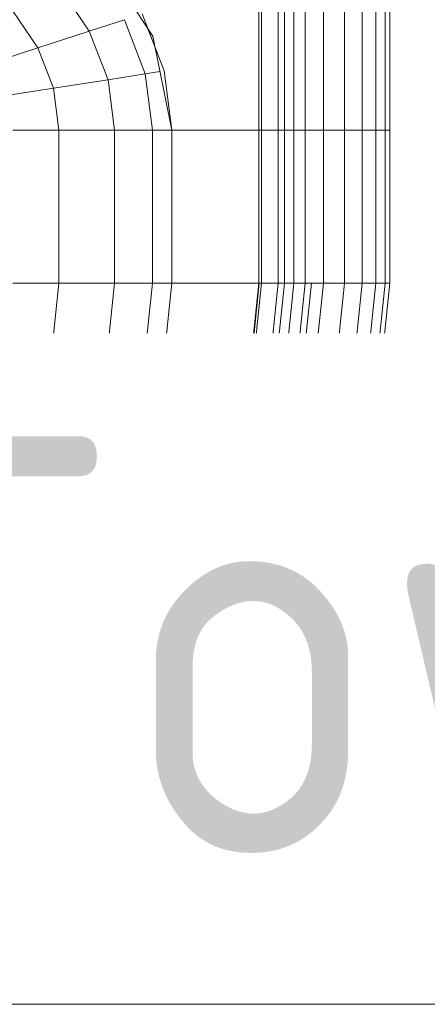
# Model space of a CAD drawing. Header units: millimetres. Extents: x 25873 to 52219, y 4748 to 39565.
# Tile 48 of 133: x 33247 to 33369, y 36383 to 36677. Entities that reach past the tile are written whole.
import ezdxf

# ---------------------------------------------------------------- set-up
doc = ezdxf.new("R2010")
doc.units = ezdxf.units.MM
doc.layers.add('M-EQPM-___-IDEN', color=50, linetype='Continuous', lineweight=20)
doc.layers.add('M-EQPM-____-OTLN', color=50, linetype='Continuous', lineweight=20)
doc.styles.add('GOST Common', font='GOST_Common.ttf', dxfattribs={"width": 0.9, "height": 125})

# ---------------------------------------------------------------- blocks, each defined once
blk = doc.blocks.new('Прямая форма - V line-609801-В_Этаж 01_Отопление')
at = {"layer": 'M-EQPM-____-OTLN', "color": 9}
for p, q in [((260.84, -183.27), (260.84, 0)), ((260.87, 0), (260.87, -183.24)), ((261.6, -183.27), (261.6, 0)), ((266.64, -183.27), (266.64, 0)), ((268.48, -183.27), (268.48, 0)), ((271.3, -183.27), (271.3, 0)), ((274.68, -183.27), (274.68, 0)), ((280.15, -183.27), (280.15, 0)), ((286.45, -183.27), (286.45, 0)), ((291.73, -183.27), (291.73, 0)), ((295.82, -183.27), (295.82, 0)), ((298.6, -183.27), (298.6, 0)), ((299.99, -183.27), (299.99, 0)), ((229.11, -155.13), (212.64, -129.78)), ((210.13, -153.61), (200.99, -140.21)), ((194.78, -158.6), (187.18, -147.45)), ((210.13, -153.61), (220.62, -150.2)), ((226.89, -166.41), (220.62, -150.2)), ((225.96, -148.47), (232.55, -165.53)), ((229.73, -158.23), (227.69, -152.95)), ((194.78, -158.6), (210.13, -153.61)), ((215.75, -168.15), (210.13, -153.61)), ((234.78, -183.24), (229.11, -155.13)), ((182.09, -162.72), (194.78, -158.6)), ((199.45, -170.69), (194.78, -158.6)), ((215.75, -168.15), (226.89, -166.41)), ((226.89, -166.41), (231.25, -165.73)), ((229.01, -183.27), (226.89, -166.41)), ((232.55, -165.53), (234.78, -183.27)), ((185.98, -172.79), (199.45, -170.69)), ((199.45, -170.69), (215.75, -168.15)), ((201.03, -183.27), (199.45, -170.69)), ((217.65, -183.27), (215.75, -168.15)), ((187.3, -183.27), (201.03, -183.27)), ((201.03, -183.27), (187.3, -183.27)), ((201.03, -229.09), (201.03, -183.27)), ((201.03, -183.27), (217.65, -183.27)), ((217.65, -183.27), (201.03, -183.27)), ((217.65, -229.09), (217.65, -183.27)), ((217.65, -183.27), (229.01, -183.27)), ((229.01, -183.27), (217.65, -183.27)), ((229.01, -229.09), (229.01, -183.27)), ((229.01, -183.27), (234.78, -183.27)), ((234.78, -183.27), (229.01, -183.27)), ((260.84, -183.24), (234.78, -183.24)), ((234.78, -229.09), (234.78, -183.27)), ((234.78, -183.27), (260.84, -183.27)), ((260.84, -229.09), (260.84, -183.27)), ((260.87, -183.27), (261.6, -183.27)), ((261.6, -183.27), (260.87, -183.27)), ((261.6, -229.09), (261.6, -183.27)), ((261.6, -183.27), (266.64, -183.27)), ((266.64, -183.27), (261.6, -183.27)), ((266.64, -229.09), (266.64, -183.27)), ((266.64, -183.27), (268.48, -183.27)), ((268.48, -183.27), (266.64, -183.27)), ((268.48, -229.09), (268.48, -183.27)), ((268.48, -183.27), (271.3, -183.27)), ((271.3, -183.27), (268.48, -183.27)), ((271.3, -229.09), (271.3, -183.27)), ((271.3, -183.27), (274.68, -183.27)), ((274.68, -183.27), (271.3, -183.27)), ((274.68, -229.09), (274.68, -183.27)), ((274.68, -183.27), (276.59, -183.27)), ((276.59, -183.27), (274.68, -183.27)), ((276.59, -183.27), (280.15, -183.27)), ((280.15, -183.27), (276.59, -183.27)), ((280.15, -229.09), (280.15, -183.27)), ((280.15, -183.27), (286.45, -183.27)), ((286.45, -183.27), (280.15, -183.27)), ((286.45, -229.09), (286.45, -183.27)), ((286.45, -183.27), (291.73, -183.27)), ((291.73, -183.27), (286.45, -183.27)), ((291.73, -229.09), (291.73, -183.27)), ((291.73, -183.27), (295.82, -183.27)), ((295.82, -183.27), (291.73, -183.27)), ((295.82, -229.09), (295.82, -183.27)), ((295.82, -183.27), (298.6, -183.27)), ((298.6, -183.27), (295.82, -183.27)), ((298.6, -229.09), (298.6, -183.27)), ((298.6, -183.27), (299.99, -183.27)), ((299.99, -183.27), (298.6, -183.27)), ((299.99, -229.09), (299.99, -183.27)), ((201.03, -229.09), (187.3, -229.09)), ((187.3, -229.09), (201.03, -229.09)), ((199.15, -247.41), (201.03, -229.09)), ((199.15, -247.41), (201.03, -229.09)), ((217.65, -229.09), (201.03, -229.09)), ((201.03, -229.09), (217.65, -229.09)), ((215.38, -251.11), (217.65, -229.09)), ((215.38, -251.11), (217.65, -229.09)), ((229.01, -229.09), (217.65, -229.09)), ((217.65, -229.09), (229.01, -229.09)), ((226.48, -253.64), (229.01, -229.09)), ((226.48, -253.64), (229.01, -229.09)), ((234.78, -229.09), (229.01, -229.09)), ((229.01, -229.09), (234.78, -229.09)), ((232.12, -254.93), (234.78, -229.09)), ((232.12, -254.93), (234.78, -229.09)), ((260.84, -229.09), (234.78, -229.09)), ((234.78, -229.09), (234.91, -229.09)), ((234.91, -229.09), (260.71, -229.09)), ((257.58, -260.73), (260.84, -229.09)), ((257.58, -260.73), (260.84, -229.09)), ((257.71, -260.76), (260.97, -229.09)), ((257.71, -260.76), (260.97, -229.09)), ((258.32, -260.9), (261.6, -229.09)), ((258.32, -260.9), (261.6, -229.09)), ((260.71, -229.09), (260.84, -229.09)), ((260.84, -229.09), (260.97, -229.09)), ((260.97, -229.09), (261.6, -229.09)), ((266.64, -229.09), (261.6, -229.09)), ((261.6, -229.09), (266.64, -229.09)), ((263.25, -262.03), (266.64, -229.09)), ((263.25, -262.03), (266.64, -229.09)), ((265.04, -262.43), (268.48, -229.09)), ((265.04, -262.43), (268.48, -229.09)), ((268.48, -229.09), (266.64, -229.09)), ((266.64, -229.09), (268.48, -229.09)), ((267.8, -263.06), (271.3, -229.09)), ((267.8, -263.06), (271.3, -229.09)), ((271.3, -229.09), (268.48, -229.09)), ((268.48, -229.09), (271.3, -229.09)), ((271.1, -263.82), (274.68, -229.09)), ((271.1, -263.82), (274.68, -229.09)), ((274.68, -229.09), (271.3, -229.09)), ((271.3, -229.09), (274.68, -229.09)), ((272.96, -264.24), (276.59, -229.09)), ((272.96, -264.24), (276.59, -229.09)), ((276.59, -229.09), (274.68, -229.09)), ((274.68, -229.09), (276.59, -229.09)), ((276.45, -265.04), (280.15, -229.09)), ((276.45, -265.04), (280.15, -229.09)), ((280.15, -229.09), (276.59, -229.09)), ((276.59, -229.09), (280.15, -229.09)), ((286.45, -229.09), (280.15, -229.09)), ((280.15, -229.09), (286.45, -229.09)), ((282.6, -266.44), (286.45, -229.09)), ((282.6, -266.44), (286.45, -229.09)), ((291.73, -229.09), (286.45, -229.09)), ((286.45, -229.09), (291.73, -229.09)), ((287.76, -267.61), (291.73, -229.09)), ((287.76, -267.61), (291.73, -229.09)), ((295.82, -229.09), (291.73, -229.09)), ((291.73, -229.09), (295.82, -229.09)), ((291.75, -268.53), (295.82, -229.09)), ((291.75, -268.53), (295.82, -229.09)), ((294.47, -269.15), (298.6, -229.09)), ((294.47, -269.15), (298.6, -229.09)), ((298.6, -229.09), (295.82, -229.09)), ((295.82, -229.09), (298.6, -229.09)), ((295.83, -269.46), (299.99, -229.09)), ((295.83, -269.46), (299.99, -229.09)), ((299.99, -229.09), (298.6, -229.09)), ((298.6, -229.09), (299.99, -229.09)), ((185.73, -244.35), (199.15, -247.41)), ((185.73, -244.35), (199.15, -247.41)), ((193.57, -264.88), (199.15, -247.41)), ((193.57, -264.88), (199.15, -247.41)), ((199.15, -247.41), (215.38, -251.11)), ((199.15, -247.41), (215.38, -251.11)), ((208.67, -272.12), (215.38, -251.11)), ((208.67, -272.12), (215.38, -251.11)), ((215.38, -251.11), (226.48, -253.64)), ((215.38, -251.11), (226.48, -253.64)), ((219, -277.06), (226.48, -253.64)), ((219, -277.06), (226.48, -253.64)), ((224.25, -279.58), (232.12, -254.93)), ((224.25, -279.58), (232.12, -254.93)), ((224.37, -279.63), (232.25, -254.96)), ((224.37, -279.63), (232.25, -254.96)), ((226.48, -253.64), (232.12, -254.93)), ((226.48, -253.64), (232.12, -254.93)), ((232.12, -254.93), (232.25, -254.96)), ((232.25, -254.96), (232.12, -254.93)), ((181.08, -258.9), (193.57, -264.88)), ((181.08, -258.9), (193.57, -264.88)), ((247.82, -290.86), (257.45, -260.7)), ((247.82, -290.86), (257.45, -260.7)), ((247.94, -290.92), (257.58, -260.73)), ((247.94, -290.92), (257.58, -260.73)), ((248.06, -290.98), (257.71, -260.76)), ((248.06, -290.98), (257.71, -260.76)), ((248.63, -291.25), (258.32, -260.9)), ((248.63, -291.25), (258.32, -260.9)), ((253.22, -293.45), (263.25, -262.03)), ((253.22, -293.45), (263.25, -262.03)), ((257.45, -260.7), (257.58, -260.73)), ((257.45, -260.7), (257.58, -260.73)), ((257.58, -260.73), (257.71, -260.76)), ((257.58, -260.73), (257.71, -260.76)), ((257.71, -260.76), (258.32, -260.9)), ((257.71, -260.76), (258.32, -260.9)), ((258.32, -260.9), (263.25, -262.03)), ((258.32, -260.9), (263.25, -262.03)), ((263.25, -262.03), (265.04, -262.43)), ((263.25, -262.03), (265.04, -262.43)), ((184.55, -280.71), (193.57, -264.88)), ((184.55, -280.71), (193.57, -264.88)), ((193.57, -264.88), (208.67, -272.12)), ((193.57, -264.88), (208.67, -272.12)), ((254.88, -294.24), (265.04, -262.43)), ((254.88, -294.24), (265.04, -262.43)), ((257.45, -295.47), (267.8, -263.06)), ((257.45, -295.47), (267.8, -263.06)), ((260.52, -296.94), (271.1, -263.82)), ((260.52, -296.94), (271.1, -263.82)), ((262.26, -297.78), (272.96, -264.24)), ((262.26, -297.78), (272.96, -264.24)), ((265.04, -262.43), (267.8, -263.06)), ((265.04, -262.43), (267.8, -263.06)), ((265.5, -299.33), (276.45, -265.04)), ((265.5, -299.33), (276.45, -265.04)), ((267.8, -263.06), (271.1, -263.82)), ((267.8, -263.06), (271.1, -263.82)), ((271.1, -263.82), (272.96, -264.24)), ((271.1, -263.82), (272.96, -264.24)), ((272.96, -264.24), (276.45, -265.04)), ((272.96, -264.24), (276.45, -265.04)), ((276.45, -265.04), (282.6, -266.44)), ((276.45, -265.04), (282.6, -266.44)), ((271.23, -302.07), (282.6, -266.44)), ((271.23, -302.07), (282.6, -266.44)), ((276.02, -304.37), (287.76, -267.61)), ((276.02, -304.37), (287.76, -267.61)), ((282.6, -266.44), (287.76, -267.61)), ((282.6, -266.44), (287.76, -267.61)), ((287.76, -267.61), (291.75, -268.53)), ((287.76, -267.61), (291.75, -268.53)), ((279.74, -306.15), (291.75, -268.53)), ((279.74, -306.15), (291.75, -268.53)), ((282.27, -307.36), (294.47, -269.15)), ((282.27, -307.36), (294.47, -269.15)), ((283.54, -307.97), (295.83, -269.46)), ((283.54, -307.97), (295.83, -269.46)), ((291.75, -268.53), (294.47, -269.15)), ((291.75, -268.53), (294.47, -269.15)), ((294.47, -269.15), (295.83, -269.46)), ((294.47, -269.15), (295.83, -269.46)), ((197.84, -291.15), (208.67, -272.12)), ((197.84, -291.15), (208.67, -272.12)), ((208.67, -272.12), (219, -277.06)), ((208.67, -272.12), (219, -277.06)), ((206.92, -298.28), (219, -277.06)), ((206.92, -298.28), (219, -277.06)), ((219, -277.06), (224.25, -279.58)), ((219, -277.06), (224.25, -279.58)), ((211.54, -301.9), (224.25, -279.58)), ((211.54, -301.9), (224.25, -279.58)), ((211.64, -301.99), (224.37, -279.63)), ((211.64, -301.99), (224.37, -279.63)), ((224.25, -279.58), (224.37, -279.63)), ((224.25, -279.58), (224.37, -279.63)), ((184.55, -280.71), (197.84, -291.15)), ((184.55, -280.71), (197.84, -291.15)), ((183.37, -307.32), (197.84, -291.15)), ((183.37, -307.32), (197.84, -291.15)), ((197.84, -291.15), (206.92, -298.28)), ((197.84, -291.15), (206.92, -298.28)), ((232.27, -318.19), (247.82, -290.86)), ((232.27, -318.19), (247.82, -290.86)), ((232.37, -318.27), (247.94, -290.92)), ((232.37, -318.27), (247.94, -290.92)), ((232.48, -318.35), (248.06, -290.98)), ((232.48, -318.35), (248.06, -290.98)), ((232.98, -318.74), (248.63, -291.25)), ((232.98, -318.74), (248.63, -291.25)), ((247.82, -290.86), (247.94, -290.92)), ((247.82, -290.86), (247.94, -290.92)), ((247.94, -290.92), (248.06, -290.98)), ((247.94, -290.92), (248.06, -290.98)), ((248.06, -290.98), (248.63, -291.25)), ((248.06, -290.98), (248.63, -291.25)), ((248.63, -291.25), (253.22, -293.45)), ((248.63, -291.25), (253.22, -293.45)), ((237.01, -321.91), (253.22, -293.45)), ((237.01, -321.91), (253.22, -293.45)), ((238.47, -323.06), (254.88, -294.24)), ((238.47, -323.06), (254.88, -294.24)), ((253.22, -293.45), (254.88, -294.24)), ((253.22, -293.45), (254.88, -294.24)), ((254.88, -294.24), (257.45, -295.47)), ((254.88, -294.24), (257.45, -295.47)), ((240.73, -324.84), (257.45, -295.47)), ((240.73, -324.84), (257.45, -295.47)), ((243.43, -326.96), (260.52, -296.94)), ((243.43, -326.96), (260.52, -296.94)), ((257.45, -295.47), (260.52, -296.94)), ((257.45, -295.47), (260.52, -296.94)), ((260.52, -296.94), (262.26, -297.78)), ((260.52, -296.94), (262.26, -297.78)), ((190.79, -316.32), (206.92, -298.28)), ((190.79, -316.32), (206.92, -298.28)), ((206.92, -298.28), (211.54, -301.9)), ((206.92, -298.28), (211.54, -301.9)), ((244.96, -328.16), (262.26, -297.78)), ((244.96, -328.16), (262.26, -297.78)), ((247.81, -330.39), (265.5, -299.33)), ((247.81, -330.39), (265.5, -299.33)), ((262.26, -297.78), (265.5, -299.33)), ((262.26, -297.78), (265.5, -299.33)), ((265.5, -299.33), (271.23, -302.07)), ((265.5, -299.33), (271.23, -302.07)), ((194.56, -320.89), (211.54, -301.9)), ((194.56, -320.89), (211.54, -301.9)), ((194.65, -320.99), (211.64, -301.99)), ((194.65, -320.99), (211.64, -301.99)), ((211.54, -301.9), (211.64, -301.99)), ((211.54, -301.9), (211.64, -301.99)), ((252.85, -334.35), (271.23, -302.07)), ((252.85, -334.35), (271.23, -302.07)), ((271.23, -302.07), (276.02, -304.37)), ((271.23, -302.07), (276.02, -304.37)), ((257.07, -337.66), (276.02, -304.37)), ((257.07, -337.66), (276.02, -304.37)), ((260.34, -340.23), (279.74, -306.15)), ((260.34, -340.23), (279.74, -306.15)), ((276.02, -304.37), (279.74, -306.15)), ((276.02, -304.37), (279.74, -306.15)), ((279.74, -306.15), (282.27, -307.36)), ((279.74, -306.15), (282.27, -307.36)), ((183.37, -307.32), (190.79, -316.32)), ((183.37, -307.32), (190.79, -316.32)), ((262.56, -341.98), (282.27, -307.36)), ((262.56, -341.98), (282.27, -307.36)), ((263.67, -342.85), (283.54, -307.97)), ((263.67, -342.85), (283.54, -307.97)), ((282.27, -307.36), (283.54, -307.97)), ((282.27, -307.36), (283.54, -307.97)), ((171.36, -330.35), (190.79, -316.32)), ((171.36, -330.35), (190.79, -316.32)), ((190.79, -316.32), (194.56, -320.89)), ((190.79, -316.32), (194.56, -320.89)), ((211.5, -341.42), (232.27, -318.19)), ((211.5, -341.42), (232.27, -318.19)), ((211.59, -341.52), (232.37, -318.27)), ((211.59, -341.52), (232.37, -318.27)), ((232.27, -318.19), (232.37, -318.27)), ((232.27, -318.19), (232.37, -318.27)), ((232.37, -318.27), (232.48, -318.35)), ((232.37, -318.27), (232.48, -318.35)), ((174.11, -335.65), (194.56, -320.89)), ((174.11, -335.65), (194.56, -320.89)), ((174.17, -335.77), (194.65, -320.99)), ((194.65, -320.99), (174.17, -335.77)), ((194.56, -320.89), (194.65, -320.99)), ((194.56, -320.89), (194.65, -320.99)), ((211.67, -341.62), (232.48, -318.35)), ((211.67, -341.62), (232.48, -318.35)), ((212.08, -342.12), (232.98, -318.74)), ((212.08, -342.12), (232.98, -318.74)), ((232.48, -318.35), (232.98, -318.74)), ((232.48, -318.35), (232.98, -318.74)), ((232.98, -318.74), (237.01, -321.91)), ((232.98, -318.74), (237.01, -321.91)), ((215.37, -346.11), (237.01, -321.91)), ((215.37, -346.11), (237.01, -321.91)), ((216.57, -347.56), (238.47, -323.06)), ((216.57, -347.56), (238.47, -323.06)), ((237.01, -321.91), (238.47, -323.06)), ((237.01, -321.91), (238.47, -323.06)), ((238.47, -323.06), (240.73, -324.84)), ((238.47, -323.06), (240.73, -324.84)), ((218.42, -349.8), (240.73, -324.84)), ((218.42, -349.8), (240.73, -324.84)), ((220.62, -352.47), (243.43, -326.96)), ((220.62, -352.47), (243.43, -326.96)), ((240.73, -324.84), (243.43, -326.96)), ((240.73, -324.84), (243.43, -326.96)), ((243.43, -326.96), (244.96, -328.16)), ((243.43, -326.96), (244.96, -328.16)), ((221.87, -353.98), (244.96, -328.16)), ((221.87, -353.98), (244.96, -328.16)), ((244.96, -328.16), (247.81, -330.39)), ((244.96, -328.16), (247.81, -330.39)), ((224.2, -356.81), (247.81, -330.39)), ((224.2, -356.81), (247.81, -330.39)), ((247.81, -330.39), (252.85, -334.35)), ((247.81, -330.39), (252.85, -334.35)), ((228.31, -361.79), (252.85, -334.35)), ((228.31, -361.79), (252.85, -334.35)), ((252.85, -334.35), (257.07, -337.66)), ((252.85, -334.35), (257.07, -337.66)), ((231.76, -365.97), (257.07, -337.66)), ((231.76, -365.97), (257.07, -337.66)), ((257.07, -337.66), (260.34, -340.23)), ((257.07, -337.66), (260.34, -340.23)), ((211.5, -341.42), (186.47, -359.48)), ((186.47, -359.48), (211.5, -341.42)), ((186.56, -359.58), (211.59, -341.52)), ((186.56, -359.58), (211.59, -341.52)), ((186.62, -359.7), (211.67, -341.62)), ((186.62, -359.7), (211.67, -341.62)), ((211.5, -341.42), (211.59, -341.52)), ((211.5, -341.42), (211.59, -341.52)), ((211.59, -341.52), (211.67, -341.62)), ((211.59, -341.52), (211.67, -341.62)), ((211.67, -341.62), (212.08, -342.12)), ((211.67, -341.62), (212.08, -342.12)), ((234.43, -369.21), (260.34, -340.23)), ((234.43, -369.21), (260.34, -340.23)), ((260.34, -340.23), (262.56, -341.98)), ((260.34, -340.23), (262.56, -341.98)), ((186.91, -360.29), (212.08, -342.12)), ((186.91, -360.29), (212.08, -342.12)), ((212.08, -342.12), (215.37, -346.11)), ((212.08, -342.12), (215.37, -346.11)), ((236.25, -371.41), (262.56, -341.98)), ((236.25, -371.41), (262.56, -341.98)), ((237.16, -372.51), (263.67, -342.85)), ((237.16, -372.51), (263.67, -342.85)), ((262.56, -341.98), (263.67, -342.85)), ((262.56, -341.98), (263.67, -342.85)), ((189.31, -364.92), (215.37, -346.11)), ((189.31, -364.92), (215.37, -346.11)), ((190.19, -366.61), (216.57, -347.56)), ((190.19, -366.61), (216.57, -347.56)), ((215.37, -346.11), (216.57, -347.56)), ((215.37, -346.11), (216.57, -347.56)), ((216.57, -347.56), (218.42, -349.8)), ((216.57, -347.56), (218.42, -349.8)), ((191.53, -369.2), (218.42, -349.8)), ((191.53, -369.2), (218.42, -349.8)), ((218.42, -349.8), (220.62, -352.47)), ((218.42, -349.8), (220.62, -352.47)), ((193.14, -372.31), (220.62, -352.47)), ((193.14, -372.31), (220.62, -352.47)), ((220.62, -352.47), (221.87, -353.98)), ((220.62, -352.47), (221.87, -353.98)), ((194.04, -374.07), (221.87, -353.98)), ((194.04, -374.07), (221.87, -353.98)), ((221.87, -353.98), (224.2, -356.81)), ((221.87, -353.98), (224.2, -356.81)), ((195.76, -377.34), (224.2, -356.81)), ((195.76, -377.34), (224.2, -356.81)), ((224.2, -356.81), (228.31, -361.79)), ((224.2, -356.81), (228.31, -361.79)), ((186.91, -360.27), (189.31, -364.91)), ((198.76, -383.13), (228.31, -361.79)), ((198.76, -383.13), (228.31, -361.79)), ((228.31, -361.79), (231.76, -365.97)), ((228.31, -361.79), (231.76, -365.97)), ((189.3, -364.93), (190.17, -366.62)), ((189.31, -364.91), (190.19, -366.59)), ((117.19, -398.64), (190.17, -366.6)), ((117.19, -398.64), (190.17, -366.6)), ((190.17, -366.62), (191.52, -369.21)), ((190.19, -366.59), (191.53, -369.19)), ((201.27, -387.98), (231.76, -365.97)), ((201.27, -387.98), (231.76, -365.97)), ((231.76, -365.97), (234.43, -369.21)), ((231.76, -365.97), (234.43, -369.21)), ((118.02, -401.46), (191.52, -369.2)), ((118.02, -401.46), (191.52, -369.2)), ((191.52, -369.21), (193.13, -372.32)), ((191.53, -369.19), (193.14, -372.29)), ((203.22, -391.74), (234.43, -369.21)), ((203.22, -391.74), (234.43, -369.21)), ((234.43, -369.21), (236.25, -371.41)), ((234.43, -369.21), (236.25, -371.41)), ((119.02, -404.84), (193.13, -372.3)), ((119.02, -404.84), (193.13, -372.3)), ((119.58, -406.75), (194.04, -374.05)), ((119.58, -406.75), (194.04, -374.05)), ((193.13, -372.32), (194.04, -374.07)), ((193.14, -372.29), (194.06, -374.05)), ((194.04, -374.07), (195.73, -377.33)), ((194.06, -374.05), (195.76, -377.33)), ((204.55, -394.29), (236.25, -371.41)), ((204.55, -394.29), (236.25, -371.41)), ((205.2, -395.58), (237.16, -372.51)), ((205.2, -395.58), (237.16, -372.51)), ((236.25, -371.41), (237.16, -372.51)), ((236.25, -371.41), (237.16, -372.51)), ((120.62, -410.31), (195.74, -377.33)), ((120.62, -410.31), (195.74, -377.33)), ((195.74, -377.35), (198.73, -383.11)), ((195.77, -377.35), (198.76, -383.11)), ((122.48, -416.6), (198.75, -383.12)), ((122.48, -416.6), (198.75, -383.12)), ((198.75, -383.14), (201.25, -387.96)), ((198.77, -383.14), (201.27, -387.96)), ((124.03, -421.88), (201.26, -387.97)), ((124.03, -421.88), (201.26, -387.97)), ((201.26, -387.99), (203.2, -391.72)), ((201.29, -387.99), (203.22, -391.72)), ((125.23, -425.96), (203.21, -391.73)), ((125.23, -425.96), (203.21, -391.73)), ((203.21, -391.75), (204.53, -394.28)), ((203.24, -391.75), (204.55, -394.28)), ((126.04, -428.75), (204.54, -394.29)), ((126.04, -428.75), (204.54, -394.29)), ((204.54, -394.3), (205.2, -395.58)), ((126.45, -430.14), (205.21, -395.56)), ((126.45, -430.14), (205.21, -395.56))]:
    blk.add_line(p, q, dxfattribs=at)
blk = doc.blocks.new('Прямая форма - FU - 054-609802-В_Этаж 01_Отопление')
blk.add_blockref('Прямая форма - V line-609801-В_Этаж 01_Отопление', (0, 0))
blk = doc.blocks.new('V line_ifc_RVT-1-В_Этаж 01_Отопление')
at = {"layer": 'M-EQPM-____-OTLN', "color": 9, "lineweight": 20}
blk.add_blockref('Прямая форма - FU - 054-609802-В_Этаж 01_Отопление', (33057.4, 36827.63), dxfattribs=at)
blk = doc.blocks.new('ADSK_M_Оборудование_Отопительный прибор - ADSK_Марка _ ADSK_Тепловая мощность_20-1635446-В_Этаж 01_Отопление')
at = {"layer": 'M-EQPM-___-IDEN'}
blk.add_line((-10, 0), (10, 0), dxfattribs=at)

msp = doc.modelspace()

# ---------------------------------------------------------------- block references
at = {"lineweight": 9}
msp.add_blockref('V line_ifc_RVT-1-В_Этаж 01_Отопление', (0, 0), dxfattribs=at)
at = {"layer": 'M-EQPM-___-IDEN', "xscale": 49.99999999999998, "yscale": 49.99999999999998, "zscale": 49.99999999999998}
msp.add_blockref('ADSK_M_Оборудование_Отопительный прибор - ADSK_Марка _ ADSK_Тепловая мощность_20-1635446-В_Этаж 01_Отопление', (33643.44, 36382.68), dxfattribs=at)

# ---------------------------------------------------------------- next in the draw order: texts
at = {"layer": 'M-EQPM-___-IDEN', "lineweight": 9, "insert": (33192.99, 36552.34), "char_height": 125, "width": 1082.2781, "attachment_point": 1, "style": 'GOST Common', "bg_fill": 3, "box_fill_scale": 1.25, "bg_fill_color": 256, "bg_fill_true_color": 13158600, "bg_fill_transparency": 0}
msp.add_mtext('Towel heater', dxfattribs=at)

doc.saveas('drawing.dxf')
